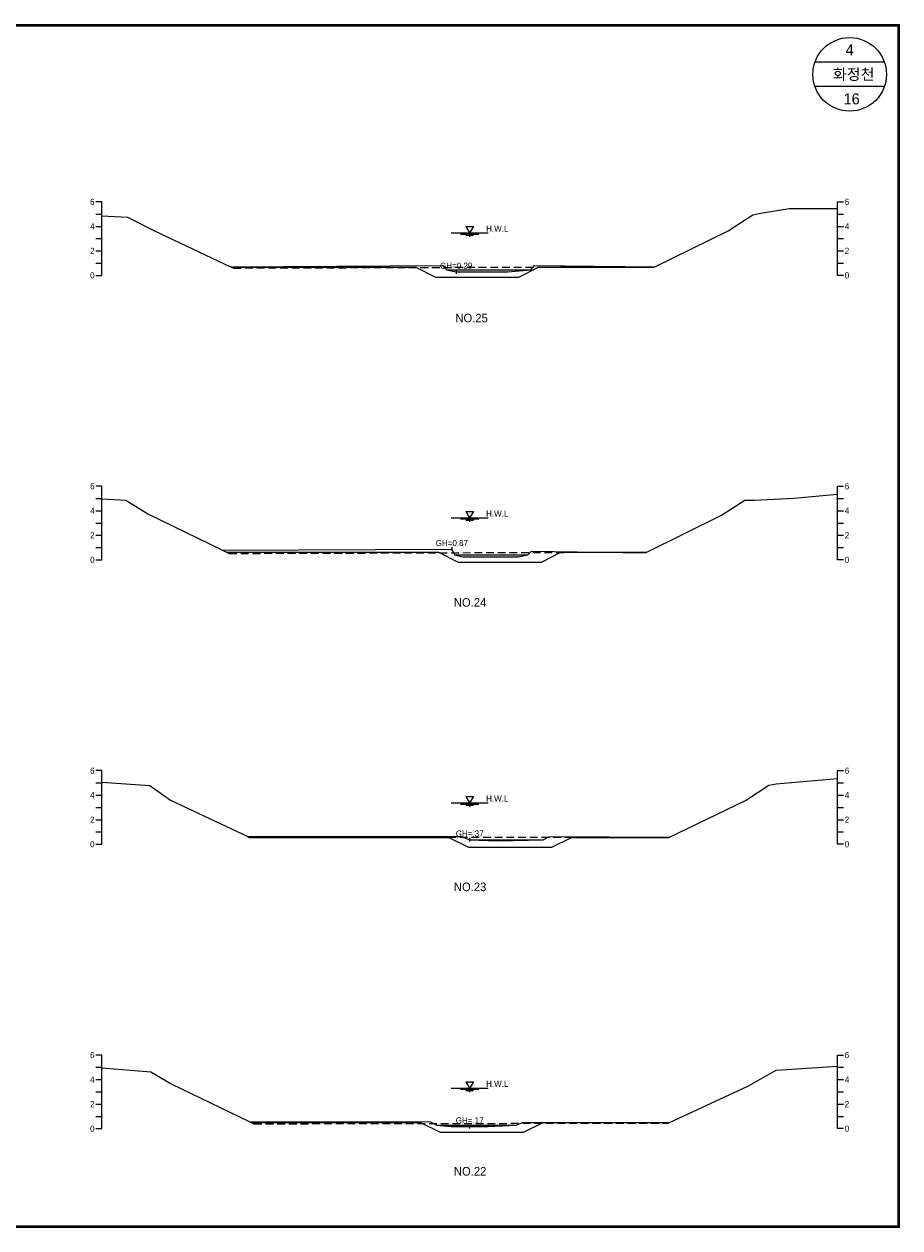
# Model space of a CAD drawing. Header units: metres. Extents: x 14497 to 21228, y -537 to 5153.
# Tile 15 of 40: x 15212 to 15926, y 3114 to 4096. Entities that reach past the tile are written whole.
import ezdxf
from ezdxf.enums import TextEntityAlignment as Align

# ---------------------------------------------------------------- set-up
doc = ezdxf.new("R2010")
doc.units = ezdxf.units.M
doc.linetypes.add('DASHED2', pattern=[9.525, 6.35, -3.175])
for name, color, linetype in [('96년횡단', 160, 'DASHED2'), ('BOX', 6, 'CONTINUOUS'), ('DT2', 7, 'CONTINUOUS'), ('SWL', 7, 'CONTINUOUS'), ('계획', 6, 'CONTINUOUS')]:
    doc.layers.add(name, color=color, linetype=linetype)
for name, color, linetype, lineweight in [('DT1', 3, 'CONTINUOUS', 0), ('GT1', 2, 'CONTINUOUS', 0), ('LT1', 4, 'CONTINUOUS', 0), ('ST1', 7, 'CONTINUOUS', 0)]:
    doc.layers.add(name, color=color, linetype=linetype, lineweight=lineweight)
doc.styles.get("Standard").update_dxf_attribs({"font": 'Gulim.ttf'})

# ---------------------------------------------------------------- blocks, each defined once
blk = doc.blocks.new('SWL')
at = {"layer": 'LT1'}
for p, q in [((-15, 0), (15, 0)), ((-3, 5.2), (3, 5.2)), ((-3, 5.2), (0, 0)), ((3, 5.2), (0, 0)), ((-7.5, -0.9), (7.5, -0.9)), ((-3, -1.8), (3, -1.8)), ((-0.38, -2.7), (0.38, -2.7))]:
    blk.add_line(p, q, dxfattribs=at)

msp = doc.modelspace()

# ---------------------------------------------------------------- linework, layer by layer
at = {"layer": '96년횡단'}
for points in [[(15380, 3898.1), (15382.32, 3897), (15723.23, 3898.09)], [(15373.5, 3666.8), (15378.84, 3664.19)], [(15378.84, 3664.19), (15719.47, 3665.28)], [(15394, 3433.2), (15395.52, 3432.49), (15738, 3432.8), (15738.71, 3433.14)], [(15395, 3200.9), (15399.03, 3198.96), (15737.05, 3199.54), (15738, 3200)]]:
    msp.add_lwpolyline(points, dxfattribs=at)
at = {"layer": 'BOX'}
for p, q in [((15913.28, 4065), (15856.72, 4065)), ((15913.28, 4045), (15856.72, 4045))]:
    msp.add_line(p, q, dxfattribs=at)
at = {"layer": 'BOX', "const_width": 2}
msp.add_lwpolyline([(14525, 3115), (15925, 3115), (15925, 4095), (14525, 4095)], close=True, dxfattribs=at)
at = {"layer": 'BOX'}
msp.add_circle((15885, 4055), 30, dxfattribs=at)
at = {"layer": 'DT1'}
for p, q in [((15556, 3895.4), (15625, 3895.4)), ((15562.5, 3663), (15622.5, 3663)), ((15575, 3430.7), (15635, 3430.7)), ((15548, 3197.7), (15613, 3197.7))]:
    msp.add_line(p, q, dxfattribs=at)
at = {"layer": 'GT1'}
for points in [[(15275, 3939.55), (15296, 3938.6), (15318, 3927.4), (15380, 3898.1), (15553, 3899.1), (15556, 3895.4), (15564, 3893.9), (15606, 3893.9), (15625, 3895.4), (15628, 3899.2), (15726, 3898.1), (15786, 3927.3), (15806, 3940.5), (15814, 3942), (15836, 3945.6), (15875, 3945.6)], [(15564, 3895.4), (15564, 3892.4)], [(15564, 3895.4), (15564, 3892.4)], [(15275, 3708.66), (15294.5, 3707.6), (15312.5, 3696.6), (15373.5, 3666.8), (15560.5, 3667.7), (15562.5, 3663), (15569.5, 3661.5), (15589.5, 3661.5), (15614.5, 3661.5), (15622.5, 3663), (15625.5, 3666), (15718.5, 3664.8), (15780.5, 3695.3), (15799.5, 3707.7), (15807.5, 3707.7), (15839.5, 3709.4), (15875, 3712.47)], [(15560.5, 3669.2), (15560.5, 3666.2)], [(15560.5, 3669.2), (15560.5, 3666.2)], [(15275, 3477.51), (15314, 3474.8), (15331, 3462.8), (15394, 3433.2), (15568, 3433.2), (15575, 3430.7), (15598, 3429.7), (15635, 3430.7), (15640, 3433.2), (15738, 3432.8), (15800, 3462.7), (15819, 3475.2), (15825, 3476.2), (15875, 3480.51)], [(15575, 3432.2), (15575, 3429.2)], [(15575, 3432.2), (15575, 3429.2)], [(15275, 3244.52), (15315, 3241.4), (15332, 3231.3), (15395, 3200.9), (15543, 3200.5), (15548, 3197.7), (15560, 3196.7), (15575, 3196.7), (15590, 3196.7), (15613, 3197.7), (15618, 3200), (15738, 3200), (15802, 3229.6), (15825, 3242.7), (15875, 3245.88)], [(15575, 3198.2), (15575, 3195.2)], [(15575, 3198.2), (15575, 3195.2)]]:
    msp.add_lwpolyline(points, dxfattribs=at)
at = {"layer": 'ST1'}
for p, q in [((15275, 3951), (15270, 3951)), ((15275, 3891), (15275, 3951)), ((15875, 3891), (15875, 3951)), ((15875, 3951), (15880, 3951)), ((15270, 3941), (15275, 3941)), ((15875, 3941), (15880, 3941)), ((15270, 3931), (15275, 3931)), ((15875, 3931), (15880, 3931)), ((15270, 3921), (15275, 3921)), ((15875, 3921), (15880, 3921)), ((15270, 3911), (15275, 3911)), ((15875, 3911), (15880, 3911)), ((15270, 3901), (15275, 3901)), ((15875, 3901), (15880, 3901)), ((15270, 3891), (15275, 3891)), ((15880, 3891), (15875, 3891)), ((15275, 3719), (15270, 3719)), ((15275, 3659), (15275, 3719)), ((15875, 3659), (15875, 3719)), ((15875, 3719), (15880, 3719)), ((15270, 3709), (15275, 3709)), ((15875, 3709), (15880, 3709)), ((15270, 3699), (15275, 3699)), ((15875, 3699), (15880, 3699)), ((15270, 3689), (15275, 3689)), ((15875, 3689), (15880, 3689)), ((15270, 3679), (15275, 3679)), ((15875, 3679), (15880, 3679)), ((15270, 3669), (15275, 3669)), ((15875, 3669), (15880, 3669)), ((15270, 3659), (15275, 3659)), ((15880, 3659), (15875, 3659)), ((15275, 3487), (15270, 3487)), ((15275, 3427), (15275, 3487)), ((15875, 3427), (15875, 3487)), ((15875, 3487), (15880, 3487)), ((15270, 3477), (15275, 3477)), ((15875, 3477), (15880, 3477)), ((15270, 3467), (15275, 3467)), ((15875, 3467), (15880, 3467)), ((15270, 3457), (15275, 3457)), ((15875, 3457), (15880, 3457)), ((15270, 3447), (15275, 3447)), ((15875, 3447), (15880, 3447)), ((15270, 3437), (15275, 3437)), ((15875, 3437), (15880, 3437)), ((15270, 3427), (15275, 3427)), ((15880, 3427), (15875, 3427)), ((15275, 3255), (15270, 3255)), ((15275, 3195), (15275, 3255)), ((15875, 3195), (15875, 3255)), ((15875, 3255), (15880, 3255)), ((15270, 3245), (15275, 3245)), ((15875, 3245), (15880, 3245)), ((15270, 3235), (15275, 3235)), ((15875, 3235), (15880, 3235)), ((15270, 3225), (15275, 3225)), ((15875, 3225), (15880, 3225)), ((15270, 3215), (15275, 3215)), ((15875, 3215), (15880, 3215)), ((15270, 3205), (15275, 3205)), ((15875, 3205), (15880, 3205)), ((15270, 3195), (15275, 3195)), ((15880, 3195), (15875, 3195))]:
    msp.add_line(p, q, dxfattribs=at)
at = {"layer": '계획'}
for points in [[(15380, 3898.1), (15381.06, 3897.6), (15531.17, 3897.6), (15547.17, 3889.6), (15615.17, 3889.6), (15631.17, 3897.6), (15724.97, 3897.6), (15726, 3898.1)], [(15373.5, 3666.8), (15376.98, 3665.1), (15549.5, 3665.1), (15565.5, 3657.1), (15633.5, 3657.1), (15649.5, 3665.1), (15719.11, 3665.1)], [(15394, 3433.2), (15395.49, 3432.5), (15558, 3432.5), (15574, 3424.5), (15642, 3424.5), (15658, 3432.5), (15737.38, 3432.5), (15738, 3432.8)], [(15395, 3200.9), (15396.87, 3200), (15535, 3200), (15551, 3192), (15619, 3192), (15635, 3200)]]:
    msp.add_lwpolyline(points, dxfattribs=at)

# ---------------------------------------------------------------- block references
at = {"layer": 'SWL'}
for p in [(15575, 3925.6), (15575, 3693.2), (15575, 3460.7), (15575, 3228)]:
    msp.add_blockref('SWL', p, dxfattribs=at)

# ---------------------------------------------------------------- texts
at = {"layer": 'DT1'}
for s, p in [('6', (15269, 3951)), ('4', (15269, 3931)), ('2', (15269, 3911)), ('0', (15269, 3891)), ('6', (15269, 3719)), ('4', (15269, 3699)), ('2', (15269, 3679)), ('0', (15269, 3659)), ('6', (15269, 3487)), ('4', (15269, 3467)), ('2', (15269, 3447)), ('0', (15269, 3427)), ('6', (15269, 3255)), ('4', (15269, 3235)), ('2', (15269, 3215)), ('0', (15269, 3195))]:
    msp.add_text(s, height=5, dxfattribs=at).set_placement(p, align=Align.MIDDLE_RIGHT)
for s, p in [('6', (15881, 3951)), ('4', (15881, 3931)), ('2', (15881, 3911)), ('0', (15881, 3891)), ('6', (15881, 3719)), ('4', (15881, 3699)), ('2', (15881, 3679)), ('0', (15881, 3659)), ('6', (15881, 3487)), ('4', (15881, 3467)), ('2', (15881, 3447)), ('0', (15881, 3427)), ('6', (15881, 3255)), ('4', (15881, 3235)), ('2', (15881, 3215)), ('0', (15881, 3195))]:
    msp.add_text(s, height=5, dxfattribs=at).set_placement(p, align=Align.MIDDLE_LEFT)
for s, p in [('GH=0.29', (15564, 3898.9)), ('GH=0.87', (15560.5, 3672.7)), ('GH=.37', (15575, 3435.7)), ('GH=.37', (15575, 3435.7)), ('GH=.17', (15575, 3201.7)), ('GH=.17', (15575, 3201.7))]:
    msp.add_text(s, height=5, dxfattribs=at).set_placement(p, align=Align.MIDDLE_CENTER)
at = {"layer": 'DT2'}
for s, height, p in [(' 4 ', 9, (15885, 4075)), ('  화정천', 9, (15885, 4055)), (' 16', 9, (15885, 4035)), ('NO.25', 7, (15576.57, 3856.22)), ('NO.24', 7, (15575.36, 3624.22)), ('NO.23', 7, (15575.36, 3392.22)), ('NO.22', 7, (15575.36, 3160.22))]:
    msp.add_text(s, height=height, dxfattribs=at).set_placement(p, align=Align.MIDDLE_CENTER)
at = {"layer": 'LT1'}
for p in [(15597.5, 3929.18), (15597.5, 3696.78), (15597.5, 3464.28), (15597.5, 3231.58)]:
    msp.add_text('H.W.L', height=5, dxfattribs=at).set_placement(p, align=Align.MIDDLE_CENTER)

doc.saveas('drawing.dxf')
